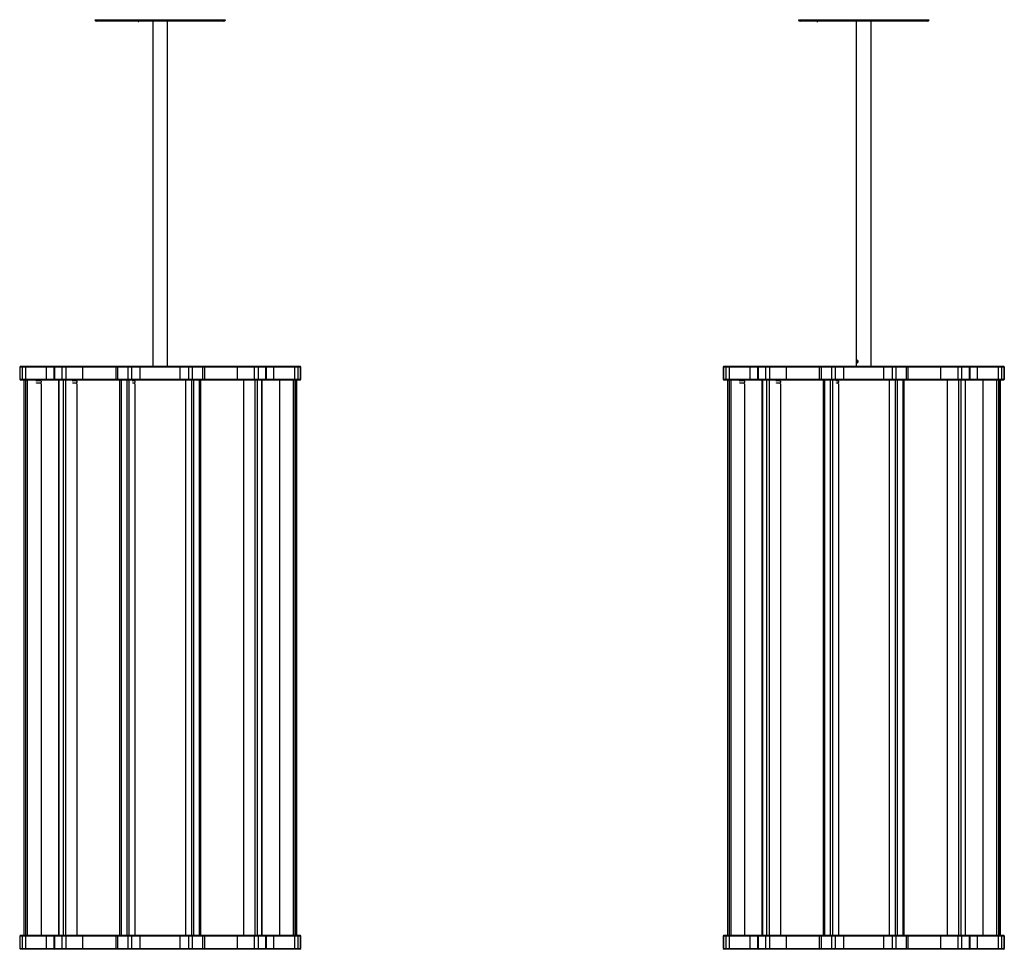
# Model space of a CAD drawing. Header units: millimetres. Extents: x 1229 to 2285, y 1919 to 3552.
# Tile 1 of 2: x 1229 to 2285, y 1919 to 2916. Entities that reach past the tile are written whole.
import ezdxf

# ---------------------------------------------------------------- set-up
doc = ezdxf.new("R2010")
doc.units = ezdxf.units.MM
doc.header["$LTSCALE"] = 10

msp = doc.modelspace()

# ---------------------------------------------------------------- linework, layer by layer
at = {"color": 7, "linetype": 'Continuous', "lineweight": 25}
for p, q in [((1309.2, 2916.1), (1408.8, 2916.1)), ((1408.8, 2916.1), (1449.2, 2916.1)), ((2064, 2916.1), (2204, 2916.1)), ((1408.1, 2914.4), (1310.9, 2914.4)), ((1355.6, 2914.4), (1355.6, 2914.2)), ((1355.6, 2914.2), (1356.4, 2914.2)), ((1355.6, 2914.2), (1355.6, 2914.2)), ((1356.4, 2914.2), (1356.4, 2914.4)), ((1371.2, 2914.4), (1371.2, 2544.4)), ((1387.2, 2544.4), (1387.2, 2914.4)), ((1447.5, 2914.4), (1408.1, 2914.4)), ((2202.3, 2914.4), (2065.7, 2914.4)), ((2083.8, 2914.4), (2083.8, 2914.2)), ((2083.8, 2914.2), (2084.4, 2914.2)), ((2084.4, 2914.2), (2084.6, 2914.2)), ((2084.6, 2914.2), (2084.6, 2914.4)), ((2126, 2914.4), (2126, 2544.4)), ((2142, 2544.4), (2142, 2914.4)), ((2126.2, 2550.4), (2126.2, 2550.4)), ((2126.2, 2548.5), (2126.2, 2548.4)), ((2126.5, 2550.4), (2126.3, 2549.4)), ((2126.5, 2548.4), (2126.3, 2549.4)), ((2127.3, 2549.4), (2126.3, 2549.4)), ((2127, 2550.4), (2126.5, 2550.4)), ((2127, 2548.4), (2126.5, 2548.4)), ((2127, 2550.4), (2127.3, 2549.4)), ((2127, 2548.4), (2127.3, 2549.4)), ((1229.5, 2544.4), (1228.5, 2543.4)), ((1228.5, 2543.4), (1228.5, 2530.4)), ((1228.6, 2543.4), (1228.5, 2543.4)), ((1229.6, 2544.4), (1228.6, 2543.4)), ((1231.6, 2543.4), (1228.6, 2543.4)), ((1228.6, 2543.4), (1228.6, 2530.4)), ((1229.5, 2544.4), (1229.6, 2544.4)), ((1229.6, 2544.4), (1232.6, 2544.4)), ((1232.6, 2544.4), (1231.6, 2543.4)), ((1234.8, 2543.4), (1231.6, 2543.4)), ((1231.6, 2530.4), (1231.6, 2543.4)), ((1232.6, 2544.4), (1234.7, 2544.4)), ((1234.7, 2544.4), (1234.8, 2543.4)), ((1234.7, 2544.4), (1257.1, 2544.4)), ((1234.8, 2543.4), (1234.8, 2530.4)), ((1257.2, 2543.4), (1234.8, 2543.4)), ((1257.1, 2544.4), (1257.2, 2543.4)), ((1257.1, 2544.4), (1266.1, 2544.4)), ((1265.1, 2543.4), (1257.2, 2543.4)), ((1257.2, 2530.4), (1257.2, 2543.4)), ((1266.1, 2544.4), (1265.1, 2543.4)), ((1265.1, 2543.4), (1265.1, 2530.4)), ((1265.9, 2543.4), (1265.1, 2543.4)), ((1266.6, 2544.4), (1265.9, 2543.4)), ((1274.2, 2543.4), (1265.9, 2543.4)), ((1265.9, 2543.4), (1265.9, 2530.4)), ((1266.1, 2544.4), (1266.6, 2544.4)), ((1266.6, 2544.4), (1274.9, 2544.4)), ((1274.9, 2544.4), (1274.2, 2543.4)), ((1278, 2543.4), (1274.2, 2543.4)), ((1274.2, 2530.4), (1274.2, 2543.4)), ((1274.9, 2544.4), (1277.4, 2544.4)), ((1277.4, 2544.4), (1278, 2543.4)), ((1277.4, 2544.4), (1295.8, 2544.4)), ((1278, 2543.4), (1278, 2530.4)), ((1296.4, 2543.4), (1278, 2543.4)), ((1295.8, 2544.4), (1296.4, 2543.4)), ((1295.8, 2544.4), (1332.5, 2544.4)), ((1331.5, 2543.4), (1296.4, 2543.4)), ((1296.4, 2530.4), (1296.4, 2543.4)), ((1332.5, 2544.4), (1331.5, 2543.4)), ((1331.5, 2543.4), (1331.5, 2530.4)), ((1333.6, 2543.4), (1331.5, 2543.4)), ((1332.5, 2544.4), (1333.9, 2544.4)), ((1333.9, 2544.4), (1333.6, 2543.4)), ((1345, 2543.4), (1333.6, 2543.4)), ((1333.6, 2543.4), (1333.6, 2530.4)), ((1333.9, 2544.4), (1345.2, 2544.4)), ((1345.2, 2544.4), (1345, 2543.4)), ((1348.4, 2543.4), (1345, 2543.4)), ((1345, 2530.4), (1345, 2543.4)), ((1345.2, 2544.4), (1347.5, 2544.4)), ((1347.5, 2544.4), (1348.4, 2543.4)), ((1347.5, 2544.4), (1357, 2544.4)), ((1348.4, 2543.4), (1348.4, 2530.4)), ((1357.9, 2543.4), (1348.4, 2543.4)), ((1357, 2544.4), (1357.9, 2543.4)), ((1357, 2544.4), (1401.5, 2544.4)), ((1357.9, 2530.4), (1357.9, 2543.4)), ((1400.6, 2543.4), (1357.9, 2543.4)), ((1401.5, 2544.4), (1400.6, 2543.4)), ((1410.1, 2543.4), (1400.6, 2543.4)), ((1400.6, 2530.4), (1400.6, 2543.4)), ((1401.5, 2544.4), (1411, 2544.4)), ((1411, 2544.4), (1410.1, 2543.4)), ((1413.5, 2543.4), (1410.1, 2543.4)), ((1410.1, 2530.4), (1410.1, 2543.4)), ((1411, 2544.4), (1413.3, 2544.4)), ((1413.3, 2544.4), (1413.5, 2543.4)), ((1413.3, 2544.4), (1424.6, 2544.4)), ((1413.5, 2543.4), (1413.5, 2530.4)), ((1424.9, 2543.4), (1413.5, 2543.4)), ((1424.6, 2544.4), (1424.9, 2543.4)), ((1424.6, 2544.4), (1426, 2544.4)), ((1424.9, 2530.4), (1424.9, 2543.4)), ((1427, 2543.4), (1424.9, 2543.4)), ((1427, 2543.4), (1426, 2544.4)), ((1426, 2544.4), (1462.6, 2544.4)), ((1427, 2530.4), (1427, 2543.4)), ((1462, 2543.4), (1427, 2543.4)), ((1462.6, 2544.4), (1462, 2543.4)), ((1462, 2530.4), (1462, 2543.4)), ((1480.5, 2543.4), (1462, 2543.4)), ((1462.6, 2544.4), (1481, 2544.4)), ((1481, 2544.4), (1480.5, 2543.4)), ((1484.2, 2543.4), (1480.5, 2543.4)), ((1480.5, 2530.4), (1480.5, 2543.4)), ((1481, 2544.4), (1483.5, 2544.4)), ((1483.5, 2544.4), (1484.2, 2543.4)), ((1483.5, 2544.4), (1491.8, 2544.4)), ((1484.2, 2543.4), (1484.2, 2530.4)), ((1492.6, 2543.4), (1484.2, 2543.4)), ((1491.8, 2544.4), (1492.6, 2543.4)), ((1491.8, 2544.4), (1492.4, 2544.4)), ((1493.4, 2543.4), (1492.4, 2544.4)), ((1492.4, 2544.4), (1501.4, 2544.4)), ((1492.6, 2530.4), (1492.6, 2543.4)), ((1493.4, 2543.4), (1492.6, 2543.4)), ((1493.4, 2530.4), (1493.4, 2543.4)), ((1501.3, 2543.4), (1493.4, 2543.4)), ((1501.4, 2544.4), (1501.3, 2543.4)), ((1501.3, 2530.4), (1501.3, 2543.4)), ((1523.7, 2543.4), (1501.3, 2543.4)), ((1501.4, 2544.4), (1523.8, 2544.4)), ((1523.8, 2544.4), (1523.7, 2543.4)), ((1526.8, 2543.4), (1523.7, 2543.4)), ((1523.7, 2530.4), (1523.7, 2543.4)), ((1523.8, 2544.4), (1525.9, 2544.4)), ((1525.9, 2544.4), (1526.8, 2543.4)), ((1525.9, 2544.4), (1528.9, 2544.4)), ((1526.8, 2543.4), (1526.8, 2530.4)), ((1529.9, 2543.4), (1526.8, 2543.4)), ((1528.9, 2544.4), (1529.9, 2543.4)), ((1528.9, 2544.4), (1529, 2544.4)), ((1530, 2543.4), (1529, 2544.4)), ((1529.9, 2530.4), (1529.9, 2543.4)), ((1530, 2543.4), (1529.9, 2543.4)), ((1530, 2530.4), (1530, 2543.4)), ((1984.3, 2544.4), (1983.3, 2543.4)), ((1983.3, 2543.4), (1983.3, 2530.4)), ((1983.4, 2543.4), (1983.3, 2543.4)), ((1983.4, 2543.4), (1984.4, 2544.4)), ((1986.4, 2543.4), (1983.4, 2543.4)), ((1983.4, 2543.4), (1983.4, 2530.4)), ((1984.3, 2544.4), (1984.4, 2544.4)), ((1984.4, 2544.4), (1987.4, 2544.4)), ((1986.4, 2543.4), (1987.4, 2544.4)), ((1989.6, 2543.4), (1986.4, 2543.4)), ((1986.4, 2530.4), (1986.4, 2543.4)), ((1987.4, 2544.4), (1989.5, 2544.4)), ((1989.6, 2543.4), (1989.5, 2544.4)), ((1989.5, 2544.4), (2011.9, 2544.4)), ((1989.6, 2543.4), (1989.6, 2530.4)), ((2012, 2543.4), (1989.6, 2543.4)), ((2012, 2543.4), (2011.9, 2544.4)), ((2011.9, 2544.4), (2020.9, 2544.4)), ((2019.9, 2543.4), (2012, 2543.4)), ((2012, 2530.4), (2012, 2543.4)), ((2020.9, 2544.4), (2019.9, 2543.4)), ((2019.9, 2543.4), (2019.9, 2530.4)), ((2020.7, 2543.4), (2019.9, 2543.4)), ((2020.7, 2543.4), (2021.4, 2544.4)), ((2029, 2543.4), (2020.7, 2543.4)), ((2020.7, 2543.4), (2020.7, 2530.4)), ((2020.9, 2544.4), (2021.4, 2544.4)), ((2021.4, 2544.4), (2029.7, 2544.4)), ((2029, 2543.4), (2029.7, 2544.4)), ((2032.8, 2543.4), (2029, 2543.4)), ((2029, 2530.4), (2029, 2543.4)), ((2029.7, 2544.4), (2032.2, 2544.4)), ((2032.8, 2543.4), (2032.2, 2544.4)), ((2032.2, 2544.4), (2050.6, 2544.4)), ((2032.8, 2543.4), (2032.8, 2530.4)), ((2051.2, 2543.4), (2032.8, 2543.4)), ((2051.2, 2543.4), (2050.6, 2544.4)), ((2050.6, 2544.4), (2087.3, 2544.4)), ((2086.3, 2543.4), (2051.2, 2543.4)), ((2051.2, 2530.4), (2051.2, 2543.4)), ((2087.3, 2544.4), (2086.3, 2543.4)), ((2086.3, 2543.4), (2086.3, 2530.4)), ((2088.4, 2543.4), (2086.3, 2543.4)), ((2087.3, 2544.4), (2088.7, 2544.4)), ((2088.4, 2543.4), (2088.7, 2544.4)), ((2099.8, 2543.4), (2088.4, 2543.4)), ((2088.4, 2543.4), (2088.4, 2530.4)), ((2088.7, 2544.4), (2100, 2544.4)), ((2099.8, 2543.4), (2100, 2544.4)), ((2103.2, 2543.4), (2099.8, 2543.4)), ((2099.8, 2530.4), (2099.8, 2543.4)), ((2100, 2544.4), (2102.3, 2544.4)), ((2103.2, 2543.4), (2102.3, 2544.4)), ((2102.3, 2544.4), (2111.8, 2544.4)), ((2103.2, 2543.4), (2103.2, 2530.4)), ((2112.7, 2543.4), (2103.2, 2543.4)), ((2111.8, 2544.4), (2112.7, 2543.4)), ((2111.8, 2544.4), (2156.3, 2544.4)), ((2112.7, 2530.4), (2112.7, 2543.4)), ((2155.4, 2543.4), (2112.7, 2543.4)), ((2156.3, 2544.4), (2155.4, 2543.4)), ((2164.9, 2543.4), (2155.4, 2543.4)), ((2155.4, 2530.4), (2155.4, 2543.4)), ((2156.3, 2544.4), (2165.8, 2544.4)), ((2165.8, 2544.4), (2164.9, 2543.4)), ((2168.3, 2543.4), (2164.9, 2543.4)), ((2164.9, 2530.4), (2164.9, 2543.4)), ((2165.8, 2544.4), (2168.1, 2544.4)), ((2168.1, 2544.4), (2168.3, 2543.4)), ((2168.1, 2544.4), (2179.4, 2544.4)), ((2168.3, 2543.4), (2168.3, 2530.4)), ((2179.7, 2543.4), (2168.3, 2543.4)), ((2179.4, 2544.4), (2179.7, 2543.4)), ((2179.4, 2544.4), (2180.8, 2544.4)), ((2179.7, 2530.4), (2179.7, 2543.4)), ((2181.8, 2543.4), (2179.7, 2543.4)), ((2181.8, 2543.4), (2180.8, 2544.4)), ((2180.8, 2544.4), (2217.4, 2544.4)), ((2181.8, 2530.4), (2181.8, 2543.4)), ((2216.8, 2543.4), (2181.8, 2543.4)), ((2217.4, 2544.4), (2216.8, 2543.4)), ((2216.8, 2530.4), (2216.8, 2543.4)), ((2235.3, 2543.4), (2216.8, 2543.4)), ((2217.4, 2544.4), (2235.8, 2544.4)), ((2235.8, 2544.4), (2235.3, 2543.4)), ((2239, 2543.4), (2235.3, 2543.4)), ((2235.3, 2530.4), (2235.3, 2543.4)), ((2235.8, 2544.4), (2238.3, 2544.4)), ((2238.3, 2544.4), (2239, 2543.4)), ((2238.3, 2544.4), (2246.6, 2544.4)), ((2239, 2543.4), (2239, 2530.4)), ((2247.4, 2543.4), (2239, 2543.4)), ((2246.6, 2544.4), (2247.4, 2543.4)), ((2246.6, 2544.4), (2247.2, 2544.4)), ((2248.2, 2543.4), (2247.2, 2544.4)), ((2247.2, 2544.4), (2256.2, 2544.4)), ((2247.4, 2530.4), (2247.4, 2543.4)), ((2248.2, 2543.4), (2247.4, 2543.4)), ((2248.2, 2530.4), (2248.2, 2543.4)), ((2256.1, 2543.4), (2248.2, 2543.4)), ((2256.2, 2544.4), (2256.1, 2543.4)), ((2256.1, 2530.4), (2256.1, 2543.4)), ((2278.5, 2543.4), (2256.1, 2543.4)), ((2256.2, 2544.4), (2278.6, 2544.4)), ((2278.6, 2544.4), (2278.5, 2543.4)), ((2281.6, 2543.4), (2278.5, 2543.4)), ((2278.5, 2530.4), (2278.5, 2543.4)), ((2278.6, 2544.4), (2280.7, 2544.4)), ((2280.7, 2544.4), (2281.6, 2543.4)), ((2280.7, 2544.4), (2283.7, 2544.4)), ((2281.6, 2543.4), (2281.6, 2530.4)), ((2284.7, 2543.4), (2281.6, 2543.4)), ((2283.7, 2544.4), (2284.7, 2543.4)), ((2283.7, 2544.4), (2283.8, 2544.4)), ((2284.8, 2543.4), (2283.8, 2544.4)), ((2284.7, 2530.4), (2284.7, 2543.4)), ((2284.8, 2543.4), (2284.7, 2543.4)), ((2284.8, 2530.4), (2284.8, 2543.4)), ((1228.5, 2530.4), (1229.5, 2529.4)), ((1228.5, 2530.4), (1228.6, 2530.4)), ((1229.6, 2529.4), (1228.6, 2530.4)), ((1228.6, 2530.4), (1231.6, 2530.4)), ((1229.6, 2529.4), (1229.5, 2529.4)), ((1232.6, 2529.4), (1229.6, 2529.4)), ((1232.6, 2529.4), (1231.6, 2530.4)), ((1231.6, 2530.4), (1234.8, 2530.4)), ((1234.7, 2529.4), (1232.6, 2529.4)), ((1233, 2529.4), (1233, 1933.9)), ((1233, 2529.4), (1233, 1933.9)), ((1234.7, 2529.4), (1234.8, 2530.4)), ((1257.1, 2529.4), (1234.7, 2529.4)), ((1234.7, 2529.4), (1234.7, 1933.9)), ((1234.8, 2530.4), (1257.2, 2530.4)), ((1236.7, 2529.4), (1236.7, 1933.9)), ((1246.4, 2529.1), (1250.9, 2529.3)), ((1246.4, 2528.5), (1246.4, 2529.1)), ((1250.9, 2528.7), (1246.4, 2528.5)), ((1250.8, 2528.7), (1246.4, 2528.5)), ((1246.4, 2526.7), (1250.9, 2526.5)), ((1246.4, 2526.1), (1246.4, 2526.7)), ((1246.4, 2526.7), (1250.8, 2526.5)), ((1250.9, 2525.9), (1246.4, 2526.1)), ((1247, 2529.1), (1247, 2528.6)), ((1247, 2526.7), (1247, 2526.1)), ((1250.9, 2528.7), (1250.8, 2528.7)), ((1250.9, 2528.7), (1250.8, 2528.7)), ((1250.8, 2528.7), (1250.8, 2528.7)), ((1250.8, 2526.5), (1250.9, 2526.5)), ((1250.8, 2526.5), (1250.9, 2526.5)), ((1250.8, 2526.5), (1250.8, 2526.5)), ((1251.4, 2528.2), (1251.4, 2527)), ((1251.4, 2525.4), (1251.4, 1933.9)), ((1257.2, 2530.4), (1257.1, 2529.4)), ((1266.1, 2529.4), (1257.1, 2529.4)), ((1257.2, 2530.4), (1265.1, 2530.4)), ((1265.1, 2530.4), (1266.1, 2529.4)), ((1265.1, 2530.4), (1265.9, 2530.4)), ((1265.9, 2530.4), (1274.2, 2530.4)), ((1265.9, 2530.4), (1266.6, 2529.4)), ((1266.6, 2529.4), (1266.1, 2529.4)), ((1274.9, 2529.4), (1266.6, 2529.4)), ((1270, 2529.4), (1270, 1933.9)), ((1270.6, 2529.4), (1270.6, 1933.9)), ((1274.2, 2530.4), (1278, 2530.4)), ((1274.2, 2530.4), (1274.9, 2529.4)), ((1277.4, 2529.4), (1274.9, 2529.4)), ((1275, 2529.4), (1275, 1933.9)), ((1278, 2530.4), (1277.4, 2529.4)), ((1295.8, 2529.4), (1277.4, 2529.4)), ((1277.6, 2529.4), (1277.6, 1933.9)), ((1278, 2530.4), (1296.4, 2530.4)), ((1285.6, 2529.1), (1289.4, 2529.3)), ((1285.6, 2528.5), (1285.6, 2529.1)), ((1289.4, 2528.7), (1285.6, 2528.5)), ((1288.7, 2528.7), (1285.6, 2528.6)), ((1285.6, 2526.7), (1289.4, 2526.5)), ((1285.6, 2526.1), (1285.6, 2526.7)), ((1285.6, 2526.7), (1288.7, 2526.5)), ((1289.4, 2525.9), (1285.6, 2526.1)), ((1289.4, 2528.7), (1288.7, 2528.7)), ((1289.4, 2528.7), (1288.7, 2528.7)), ((1288.7, 2528.7), (1288.7, 2528.7)), ((1288.7, 2526.5), (1289.4, 2526.5)), ((1288.7, 2526.5), (1289.4, 2526.5)), ((1288.7, 2526.5), (1288.7, 2526.5)), ((1289.8, 2528.2), (1289.8, 2527)), ((1289.8, 2525.4), (1289.8, 1933.9)), ((1296.4, 2530.4), (1295.8, 2529.4)), ((1332.5, 2529.4), (1295.8, 2529.4)), ((1296.4, 2530.4), (1331.5, 2530.4)), ((1331.5, 2530.4), (1332.5, 2529.4)), ((1331.5, 2530.4), (1333.6, 2530.4)), ((1333.9, 2529.4), (1332.5, 2529.4)), ((1333.6, 2530.4), (1345, 2530.4)), ((1333.6, 2530.4), (1333.9, 2529.4)), ((1345.2, 2529.4), (1333.9, 2529.4)), ((1335.7, 2529.4), (1335.7, 1933.9)), ((1337.2, 2529.4), (1337.2, 1933.9)), ((1343.3, 2529.4), (1343.3, 1933.9)), ((1345, 2530.4), (1348.4, 2530.4)), ((1345, 2530.4), (1345.2, 2529.4)), ((1347.5, 2529.4), (1345.2, 2529.4)), ((1345.6, 2529.4), (1345.6, 1933.9)), ((1348.4, 2530.4), (1347.5, 2529.4)), ((1357, 2529.4), (1347.5, 2529.4)), ((1348.4, 2530.4), (1357.9, 2530.4)), ((1349.9, 2529.1), (1351.9, 2529.3)), ((1349.9, 2528.5), (1349.9, 2529.1)), ((1351.9, 2528.7), (1349.9, 2528.5)), ((1350.8, 2528.7), (1349.9, 2528.6)), ((1349.9, 2526.7), (1351.9, 2526.5)), ((1349.9, 2526.1), (1349.9, 2526.7)), ((1349.9, 2526.6), (1350.8, 2526.5)), ((1351.9, 2525.9), (1349.9, 2526.1)), ((1351.9, 2528.7), (1350.8, 2528.7)), ((1350.8, 2528.7), (1350.9, 2528.7)), ((1350.8, 2526.5), (1351.9, 2526.5)), ((1350.9, 2526.5), (1350.8, 2526.5)), ((1351.9, 2528.7), (1350.9, 2528.7)), ((1350.9, 2526.5), (1351.9, 2526.5)), ((1352.1, 2528.2), (1352.1, 2527)), ((1352.1, 2525.4), (1352.1, 1933.9)), ((1357.9, 2530.4), (1357, 2529.4)), ((1401.5, 2529.4), (1357, 2529.4)), ((1357.9, 2530.4), (1400.6, 2530.4)), ((1400.6, 2530.4), (1410.1, 2530.4)), ((1400.6, 2530.4), (1401.5, 2529.4)), ((1411, 2529.4), (1401.5, 2529.4)), ((1406.3, 2529.4), (1406.3, 1933.9)), ((1410.1, 2530.4), (1413.5, 2530.4)), ((1410.1, 2530.4), (1411, 2529.4)), ((1413.3, 2529.4), (1411, 2529.4)), ((1412.8, 2529.4), (1412.8, 1933.9)), ((1413.5, 2530.4), (1413.3, 2529.4)), ((1424.6, 2529.4), (1413.3, 2529.4)), ((1413.5, 2530.4), (1424.9, 2530.4)), ((1415.1, 2529.4), (1415.1, 1933.9)), ((1421.2, 2529.4), (1421.2, 1933.9)), ((1422.7, 1933.9), (1422.7, 2529.4)), ((1424.9, 2530.4), (1424.6, 2529.4)), ((1426, 2529.4), (1424.6, 2529.4)), ((1424.9, 2530.4), (1427, 2530.4)), ((1426, 2529.4), (1427, 2530.4)), ((1462.6, 2529.4), (1426, 2529.4)), ((1427, 2530.4), (1462, 2530.4)), ((1462, 2530.4), (1462.6, 2529.4)), ((1462, 2530.4), (1480.5, 2530.4)), ((1481, 2529.4), (1462.6, 2529.4)), ((1468.7, 2529.4), (1468.7, 1933.9)), ((1480.5, 2530.4), (1484.2, 2530.4)), ((1480.5, 2530.4), (1481, 2529.4)), ((1480.9, 2529.4), (1480.9, 1933.9)), ((1483.5, 2529.4), (1481, 2529.4)), ((1483.4, 2529.4), (1483.4, 1933.9)), ((1484.2, 2530.4), (1483.5, 2529.4)), ((1491.8, 2529.4), (1483.5, 2529.4)), ((1484.2, 2530.4), (1492.6, 2530.4)), ((1487.9, 2529.4), (1487.9, 1933.9)), ((1488.5, 1933.9), (1488.5, 2529.4)), ((1492.6, 2530.4), (1491.8, 2529.4)), ((1492.4, 2529.4), (1491.8, 2529.4)), ((1492.4, 2529.4), (1493.4, 2530.4)), ((1501.4, 2529.4), (1492.4, 2529.4)), ((1492.6, 2530.4), (1493.4, 2530.4)), ((1493.4, 2530.4), (1501.3, 2530.4)), ((1501.3, 2530.4), (1501.4, 2529.4)), ((1501.3, 2530.4), (1523.7, 2530.4)), ((1523.8, 2529.4), (1501.4, 2529.4)), ((1507.1, 2529.4), (1507.1, 1933.9)), ((1521.7, 2529.4), (1521.7, 1933.9)), ((1523.7, 2530.4), (1526.8, 2530.4)), ((1523.7, 2530.4), (1523.8, 2529.4)), ((1525.9, 2529.4), (1523.8, 2529.4)), ((1523.8, 2529.4), (1523.8, 1933.9)), ((1525.4, 2529.4), (1525.4, 1933.9)), ((1525.5, 1933.9), (1525.5, 2529.4)), ((1526.8, 2530.4), (1525.9, 2529.4)), ((1528.9, 2529.4), (1525.9, 2529.4)), ((1526.8, 2530.4), (1529.9, 2530.4)), ((1529.9, 2530.4), (1528.9, 2529.4)), ((1529, 2529.4), (1528.9, 2529.4)), ((1529, 2529.4), (1530, 2530.4)), ((1529.9, 2530.4), (1530, 2530.4)), ((1983.3, 2530.4), (1984.3, 2529.4)), ((1983.3, 2530.4), (1983.4, 2530.4)), ((1983.4, 2530.4), (1986.4, 2530.4)), ((1984.4, 2529.4), (1983.4, 2530.4)), ((1984.4, 2529.4), (1984.3, 2529.4)), ((1987.4, 2529.4), (1984.4, 2529.4)), ((1987.4, 2529.4), (1986.4, 2530.4)), ((1986.4, 2530.4), (1989.6, 2530.4)), ((1989.5, 2529.4), (1987.4, 2529.4)), ((1987.8, 2529.4), (1987.8, 1933.9)), ((1987.8, 2529.4), (1987.8, 1933.9)), ((1989.5, 2529.4), (1989.6, 2530.4)), ((2011.9, 2529.4), (1989.5, 2529.4)), ((1989.5, 2529.4), (1989.5, 1933.9)), ((1989.6, 2530.4), (2012, 2530.4)), ((1991.5, 2529.4), (1991.5, 1933.9)), ((2001.2, 2529.1), (2005.7, 2529.3)), ((2001.2, 2528.5), (2001.2, 2529.1)), ((2005.7, 2528.7), (2001.2, 2528.5)), ((2005.6, 2528.7), (2001.2, 2528.5)), ((2001.2, 2526.7), (2005.7, 2526.5)), ((2001.2, 2526.1), (2001.2, 2526.7)), ((2001.2, 2526.7), (2005.6, 2526.5)), ((2005.7, 2525.9), (2001.2, 2526.1)), ((2001.8, 2529.1), (2001.8, 2528.6)), ((2001.8, 2526.7), (2001.8, 2526.1)), ((2005.7, 2528.7), (2005.6, 2528.7)), ((2005.7, 2528.7), (2005.6, 2528.7)), ((2005.6, 2528.7), (2005.6, 2528.7)), ((2005.6, 2526.5), (2005.7, 2526.5)), ((2005.6, 2526.5), (2005.7, 2526.5)), ((2005.6, 2526.5), (2005.6, 2526.5)), ((2006.2, 2528.2), (2006.2, 2527)), ((2006.2, 2525.4), (2006.2, 1933.9)), ((2011.9, 2529.4), (2012, 2530.4)), ((2020.9, 2529.4), (2011.9, 2529.4)), ((2012, 2530.4), (2019.9, 2530.4)), ((2019.9, 2530.4), (2020.9, 2529.4)), ((2019.9, 2530.4), (2020.7, 2530.4)), ((2020.7, 2530.4), (2029, 2530.4)), ((2021.4, 2529.4), (2020.7, 2530.4)), ((2021.4, 2529.4), (2020.9, 2529.4)), ((2029.7, 2529.4), (2021.4, 2529.4)), ((2024.8, 2529.4), (2024.8, 1933.9)), ((2025.4, 2529.4), (2025.4, 1933.9)), ((2029.7, 2529.4), (2029, 2530.4)), ((2029, 2530.4), (2032.8, 2530.4)), ((2032.2, 2529.4), (2029.7, 2529.4)), ((2029.8, 2529.4), (2029.8, 1933.9)), ((2032.2, 2529.4), (2032.8, 2530.4)), ((2050.6, 2529.4), (2032.2, 2529.4)), ((2032.4, 2529.4), (2032.4, 1933.9)), ((2032.8, 2530.4), (2051.2, 2530.4)), ((2040.4, 2529.1), (2044.2, 2529.3)), ((2040.4, 2528.5), (2040.4, 2529.1)), ((2044.2, 2528.7), (2040.4, 2528.5)), ((2043.5, 2528.7), (2040.4, 2528.6)), ((2040.4, 2526.7), (2044.2, 2526.5)), ((2040.4, 2526.1), (2040.4, 2526.7)), ((2040.4, 2526.7), (2043.5, 2526.5)), ((2044.2, 2525.9), (2040.4, 2526.1)), ((2044.2, 2528.7), (2043.5, 2528.7)), ((2044.2, 2528.7), (2043.5, 2528.7)), ((2043.5, 2528.7), (2043.5, 2528.7)), ((2043.5, 2526.5), (2044.2, 2526.5)), ((2043.5, 2526.5), (2044.2, 2526.5)), ((2043.5, 2526.5), (2043.5, 2526.5)), ((2044.6, 2528.2), (2044.6, 2527)), ((2044.6, 2525.4), (2044.6, 1933.9)), ((2050.6, 2529.4), (2051.2, 2530.4)), ((2087.3, 2529.4), (2050.6, 2529.4)), ((2051.2, 2530.4), (2086.3, 2530.4)), ((2086.3, 2530.4), (2087.3, 2529.4)), ((2086.3, 2530.4), (2088.4, 2530.4)), ((2088.7, 2529.4), (2087.3, 2529.4)), ((2088.7, 2529.4), (2088.4, 2530.4)), ((2088.4, 2530.4), (2099.8, 2530.4)), ((2100, 2529.4), (2088.7, 2529.4)), ((2090.5, 2529.4), (2090.5, 1933.9)), ((2092, 2529.4), (2092, 1933.9)), ((2098.1, 2529.4), (2098.1, 1933.9)), ((2099.8, 2530.4), (2103.2, 2530.4)), ((2100, 2529.4), (2099.8, 2530.4)), ((2102.3, 2529.4), (2100, 2529.4)), ((2100.4, 2529.4), (2100.4, 1933.9)), ((2102.3, 2529.4), (2103.2, 2530.4)), ((2111.8, 2529.4), (2102.3, 2529.4)), ((2103.2, 2530.4), (2112.7, 2530.4)), ((2104.7, 2529.1), (2106.7, 2529.3)), ((2104.7, 2528.5), (2104.7, 2529.1)), ((2106.7, 2528.7), (2104.7, 2528.5)), ((2105.6, 2528.7), (2104.7, 2528.6)), ((2104.7, 2526.7), (2106.7, 2526.5)), ((2104.7, 2526.1), (2104.7, 2526.7)), ((2104.7, 2526.6), (2105.6, 2526.5)), ((2106.7, 2525.9), (2104.7, 2526.1)), ((2106.7, 2528.7), (2105.6, 2528.7)), ((2105.6, 2528.7), (2105.7, 2528.7)), ((2105.6, 2526.5), (2106.7, 2526.5)), ((2105.7, 2526.5), (2105.6, 2526.5)), ((2106.7, 2528.7), (2105.7, 2528.7)), ((2105.7, 2526.5), (2106.7, 2526.5)), ((2106.9, 2528.2), (2106.9, 2527)), ((2106.9, 2525.4), (2106.9, 1933.9)), ((2111.8, 2529.4), (2112.7, 2530.4)), ((2156.3, 2529.4), (2111.8, 2529.4)), ((2112.7, 2530.4), (2155.4, 2530.4)), ((2155.4, 2530.4), (2164.9, 2530.4)), ((2156.3, 2529.4), (2155.4, 2530.4)), ((2165.8, 2529.4), (2156.3, 2529.4)), ((2161.1, 2529.4), (2161.1, 1933.9)), ((2165.8, 2529.4), (2164.9, 2530.4)), ((2164.9, 2530.4), (2168.3, 2530.4)), ((2168.1, 2529.4), (2165.8, 2529.4)), ((2167.6, 2529.4), (2167.6, 1933.9)), ((2168.1, 2529.4), (2168.3, 2530.4)), ((2179.4, 2529.4), (2168.1, 2529.4)), ((2168.3, 2530.4), (2179.7, 2530.4)), ((2169.9, 2529.4), (2169.9, 1933.9)), ((2176, 2529.4), (2176, 1933.9)), ((2177.5, 1933.9), (2177.5, 2529.4)), ((2179.4, 2529.4), (2179.7, 2530.4)), ((2180.8, 2529.4), (2179.4, 2529.4)), ((2179.7, 2530.4), (2181.8, 2530.4)), ((2180.8, 2529.4), (2181.8, 2530.4)), ((2217.4, 2529.4), (2180.8, 2529.4)), ((2181.8, 2530.4), (2216.8, 2530.4)), ((2216.8, 2530.4), (2217.4, 2529.4)), ((2216.8, 2530.4), (2235.3, 2530.4)), ((2235.8, 2529.4), (2217.4, 2529.4)), ((2223.5, 2529.4), (2223.5, 1933.9)), ((2235.3, 2530.4), (2239, 2530.4)), ((2235.3, 2530.4), (2235.8, 2529.4)), ((2235.7, 2529.4), (2235.7, 1933.9)), ((2238.3, 2529.4), (2235.8, 2529.4)), ((2238.2, 2529.4), (2238.2, 1933.9)), ((2239, 2530.4), (2238.3, 2529.4)), ((2246.6, 2529.4), (2238.3, 2529.4)), ((2239, 2530.4), (2247.4, 2530.4)), ((2242.7, 2529.4), (2242.7, 1933.9)), ((2243.3, 1933.9), (2243.3, 2529.4)), ((2247.4, 2530.4), (2246.6, 2529.4)), ((2247.2, 2529.4), (2246.6, 2529.4)), ((2247.2, 2529.4), (2248.2, 2530.4)), ((2256.2, 2529.4), (2247.2, 2529.4)), ((2247.4, 2530.4), (2248.2, 2530.4)), ((2248.2, 2530.4), (2256.1, 2530.4)), ((2256.1, 2530.4), (2256.2, 2529.4)), ((2256.1, 2530.4), (2278.5, 2530.4)), ((2278.6, 2529.4), (2256.2, 2529.4)), ((2261.9, 2529.4), (2261.9, 1933.9)), ((2276.5, 2529.4), (2276.5, 1933.9)), ((2278.5, 2530.4), (2281.6, 2530.4)), ((2278.5, 2530.4), (2278.6, 2529.4)), ((2280.7, 2529.4), (2278.6, 2529.4)), ((2278.6, 2529.4), (2278.6, 1933.9)), ((2280.2, 2529.4), (2280.2, 1933.9)), ((2280.3, 1933.9), (2280.3, 2529.4)), ((2281.6, 2530.4), (2280.7, 2529.4)), ((2283.7, 2529.4), (2280.7, 2529.4)), ((2281.6, 2530.4), (2284.7, 2530.4)), ((2284.7, 2530.4), (2283.7, 2529.4)), ((2283.8, 2529.4), (2283.7, 2529.4)), ((2283.8, 2529.4), (2284.8, 2530.4)), ((2284.7, 2530.4), (2284.8, 2530.4)), ((1229.5, 1933.9), (1228.5, 1932.9)), ((1229.6, 1933.9), (1228.6, 1932.9)), ((1229.5, 1933.9), (1229.6, 1933.9)), ((1229.6, 1933.9), (1232.6, 1933.9)), ((1232.6, 1933.9), (1231.6, 1932.9)), ((1232.6, 1933.9), (1234.7, 1933.9)), ((1234.7, 1933.9), (1234.8, 1932.9)), ((1234.7, 1933.9), (1257.1, 1933.9)), ((1257.1, 1933.9), (1257.2, 1932.9)), ((1257.1, 1933.9), (1266.1, 1933.9)), ((1266.1, 1933.9), (1265.1, 1932.9)), ((1266.6, 1933.9), (1265.9, 1932.9)), ((1266.1, 1933.9), (1266.6, 1933.9)), ((1266.6, 1933.9), (1274.9, 1933.9)), ((1274.9, 1933.9), (1274.2, 1932.9)), ((1274.9, 1933.9), (1277.4, 1933.9)), ((1277.4, 1933.9), (1278, 1932.9)), ((1277.4, 1933.9), (1295.8, 1933.9)), ((1295.8, 1933.9), (1296.4, 1932.9)), ((1295.8, 1933.9), (1332.5, 1933.9)), ((1332.5, 1933.9), (1331.5, 1932.9)), ((1332.5, 1933.9), (1333.9, 1933.9)), ((1333.9, 1933.9), (1333.6, 1932.9)), ((1333.9, 1933.9), (1345.2, 1933.9)), ((1345.2, 1933.9), (1345, 1932.9)), ((1345.2, 1933.9), (1347.5, 1933.9)), ((1347.5, 1933.9), (1348.4, 1932.9)), ((1347.5, 1933.9), (1357, 1933.9)), ((1357, 1933.9), (1357.9, 1932.9)), ((1357, 1933.9), (1401.5, 1933.9)), ((1401.5, 1933.9), (1400.6, 1932.9)), ((1401.5, 1933.9), (1411, 1933.9)), ((1411, 1933.9), (1410.1, 1932.9)), ((1411, 1933.9), (1413.3, 1933.9)), ((1413.3, 1933.9), (1413.5, 1932.9)), ((1413.3, 1933.9), (1424.6, 1933.9)), ((1424.6, 1933.9), (1424.9, 1932.9)), ((1424.6, 1933.9), (1426, 1933.9)), ((1427, 1932.9), (1426, 1933.9)), ((1426, 1933.9), (1462.6, 1933.9)), ((1462.6, 1933.9), (1462, 1932.9)), ((1462.6, 1933.9), (1481, 1933.9)), ((1481, 1933.9), (1480.5, 1932.9)), ((1481, 1933.9), (1483.5, 1933.9)), ((1483.5, 1933.9), (1484.2, 1932.9)), ((1483.5, 1933.9), (1491.8, 1933.9)), ((1491.8, 1933.9), (1492.6, 1932.9)), ((1491.8, 1933.9), (1492.4, 1933.9)), ((1493.4, 1932.9), (1492.4, 1933.9)), ((1492.5, 1933.9), (1501.4, 1933.9)), ((1501.4, 1933.9), (1501.3, 1932.9)), ((1501.4, 1933.9), (1523.8, 1933.9)), ((1523.8, 1933.9), (1523.7, 1932.9)), ((1523.8, 1933.9), (1525.9, 1933.9)), ((1525.9, 1933.9), (1526.8, 1932.9)), ((1525.9, 1933.9), (1528.9, 1933.9)), ((1528.9, 1933.9), (1529.9, 1932.9)), ((1528.9, 1933.9), (1529, 1933.9)), ((1530, 1932.9), (1529, 1933.9)), ((1984.3, 1933.9), (1983.3, 1932.9)), ((1983.4, 1932.9), (1984.4, 1933.9)), ((1984.3, 1933.9), (1984.4, 1933.9)), ((1984.4, 1933.9), (1987.4, 1933.9)), ((1986.4, 1932.9), (1987.4, 1933.9)), ((1987.4, 1933.9), (1989.5, 1933.9)), ((1989.6, 1932.9), (1989.5, 1933.9)), ((1989.5, 1933.9), (2011.9, 1933.9)), ((2012, 1932.9), (2011.9, 1933.9)), ((2011.9, 1933.9), (2020.7, 1933.9)), ((2020.9, 1933.9), (2019.9, 1932.9)), ((2020.7, 1932.9), (2021.4, 1933.9)), ((2020.9, 1933.9), (2021.4, 1933.9)), ((2021.4, 1933.9), (2029.7, 1933.9)), ((2029, 1932.9), (2029.7, 1933.9)), ((2029.7, 1933.9), (2032.2, 1933.9)), ((2032.8, 1932.9), (2032.2, 1933.9)), ((2032.2, 1933.9), (2050.6, 1933.9)), ((2051.2, 1932.9), (2050.6, 1933.9)), ((2050.6, 1933.9), (2087.3, 1933.9)), ((2087.3, 1933.9), (2086.3, 1932.9)), ((2087.3, 1933.9), (2088.7, 1933.9)), ((2088.4, 1932.9), (2088.7, 1933.9)), ((2088.7, 1933.9), (2100, 1933.9)), ((2099.8, 1932.9), (2100, 1933.9)), ((2100, 1933.9), (2102.3, 1933.9)), ((2103.2, 1932.9), (2102.3, 1933.9)), ((2102.3, 1933.9), (2111.8, 1933.9)), ((2111.8, 1933.9), (2112.7, 1932.9)), ((2111.8, 1933.9), (2156.3, 1933.9)), ((2156.3, 1933.9), (2155.4, 1932.9)), ((2156.3, 1933.9), (2165.8, 1933.9)), ((2165.8, 1933.9), (2164.9, 1932.9)), ((2165.8, 1933.9), (2168.1, 1933.9)), ((2168.1, 1933.9), (2168.3, 1932.9)), ((2168.1, 1933.9), (2179.4, 1933.9)), ((2179.4, 1933.9), (2179.7, 1932.9)), ((2179.4, 1933.9), (2180.8, 1933.9)), ((2181.8, 1932.9), (2180.8, 1933.9)), ((2180.8, 1933.9), (2217.4, 1933.9)), ((2217.4, 1933.9), (2216.8, 1932.9)), ((2217.4, 1933.9), (2235.8, 1933.9)), ((2235.8, 1933.9), (2235.3, 1932.9)), ((2235.8, 1933.9), (2238.3, 1933.9)), ((2238.3, 1933.9), (2239, 1932.9)), ((2238.3, 1933.9), (2246.6, 1933.9)), ((2246.6, 1933.9), (2247.4, 1932.9)), ((2246.6, 1933.9), (2247.2, 1933.9)), ((2248.2, 1932.9), (2247.2, 1933.9)), ((2247.3, 1933.9), (2256.2, 1933.9)), ((2256.2, 1933.9), (2256.1, 1932.9)), ((2256.2, 1933.9), (2278.6, 1933.9)), ((2278.6, 1933.9), (2278.5, 1932.9)), ((2278.6, 1933.9), (2280.7, 1933.9)), ((2280.7, 1933.9), (2281.6, 1932.9)), ((2280.7, 1933.9), (2283.7, 1933.9)), ((2283.7, 1933.9), (2284.7, 1932.9)), ((2283.7, 1933.9), (2283.8, 1933.9)), ((2284.8, 1932.9), (2283.8, 1933.9)), ((1228.5, 1932.9), (1228.5, 1919.9)), ((1228.6, 1932.9), (1228.5, 1932.9)), ((1231.6, 1932.9), (1228.6, 1932.9)), ((1228.6, 1932.9), (1228.6, 1919.9)), ((1234.8, 1932.9), (1231.6, 1932.9)), ((1231.6, 1919.9), (1231.6, 1932.9)), ((1234.8, 1932.9), (1234.8, 1919.9)), ((1257.2, 1932.9), (1234.8, 1932.9)), ((1265.1, 1932.9), (1257.2, 1932.9)), ((1257.2, 1919.9), (1257.2, 1932.9)), ((1265.1, 1932.9), (1265.1, 1919.9)), ((1265.9, 1932.9), (1265.1, 1932.9)), ((1274.2, 1932.9), (1265.9, 1932.9)), ((1265.9, 1932.9), (1265.9, 1919.9)), ((1278, 1932.9), (1274.2, 1932.9)), ((1274.2, 1919.9), (1274.2, 1932.9)), ((1278, 1932.9), (1278, 1919.9)), ((1296.4, 1932.9), (1278, 1932.9)), ((1331.5, 1932.9), (1296.4, 1932.9)), ((1296.4, 1919.9), (1296.4, 1932.9)), ((1331.5, 1932.9), (1331.5, 1919.9)), ((1333.6, 1932.9), (1331.5, 1932.9)), ((1345, 1932.9), (1333.6, 1932.9)), ((1333.6, 1932.9), (1333.6, 1919.9)), ((1348.4, 1932.9), (1345, 1932.9)), ((1345, 1919.9), (1345, 1932.9)), ((1348.4, 1932.9), (1348.4, 1919.9)), ((1357.9, 1932.9), (1348.4, 1932.9)), ((1357.9, 1919.9), (1357.9, 1932.9)), ((1400.6, 1932.9), (1357.9, 1932.9)), ((1410.1, 1932.9), (1400.6, 1932.9)), ((1400.6, 1919.9), (1400.6, 1932.9)), ((1413.5, 1932.9), (1410.1, 1932.9)), ((1410.1, 1919.9), (1410.1, 1932.9)), ((1413.5, 1932.9), (1413.5, 1919.9)), ((1424.9, 1932.9), (1413.5, 1932.9)), ((1424.9, 1919.9), (1424.9, 1932.9)), ((1427, 1932.9), (1424.9, 1932.9)), ((1427, 1919.9), (1427, 1932.9)), ((1462, 1932.9), (1427, 1932.9)), ((1462, 1919.9), (1462, 1932.9)), ((1480.5, 1932.9), (1462, 1932.9)), ((1484.2, 1932.9), (1480.5, 1932.9)), ((1480.5, 1919.9), (1480.5, 1932.9)), ((1484.2, 1932.9), (1484.2, 1919.9)), ((1492.6, 1932.9), (1484.2, 1932.9)), ((1492.6, 1919.9), (1492.6, 1932.9)), ((1493.4, 1932.9), (1492.6, 1932.9)), ((1493.4, 1919.9), (1493.4, 1932.9)), ((1501.3, 1932.9), (1493.4, 1932.9)), ((1501.3, 1919.9), (1501.3, 1932.9)), ((1523.7, 1932.9), (1501.3, 1932.9)), ((1526.8, 1932.9), (1523.7, 1932.9)), ((1523.7, 1919.9), (1523.7, 1932.9)), ((1526.8, 1932.9), (1526.8, 1919.9)), ((1529.9, 1932.9), (1526.8, 1932.9)), ((1529.9, 1919.9), (1529.9, 1932.9)), ((1530, 1932.9), (1529.9, 1932.9)), ((1530, 1919.9), (1530, 1932.9)), ((1983.3, 1932.9), (1983.3, 1919.9)), ((1983.4, 1932.9), (1983.3, 1932.9)), ((1986.4, 1932.9), (1983.4, 1932.9)), ((1983.4, 1932.9), (1983.4, 1919.9)), ((1989.6, 1932.9), (1986.4, 1932.9)), ((1986.4, 1919.9), (1986.4, 1932.9)), ((1989.6, 1932.9), (1989.6, 1919.9)), ((2012, 1932.9), (1989.6, 1932.9)), ((2019.9, 1932.9), (2012, 1932.9)), ((2012, 1919.9), (2012, 1932.9)), ((2019.9, 1932.9), (2019.9, 1919.9)), ((2020.7, 1932.9), (2019.9, 1932.9)), ((2029, 1932.9), (2020.7, 1932.9)), ((2020.7, 1932.9), (2020.7, 1919.9)), ((2032.8, 1932.9), (2029, 1932.9)), ((2029, 1919.9), (2029, 1932.9)), ((2032.8, 1932.9), (2032.8, 1919.9)), ((2051.2, 1932.9), (2032.8, 1932.9)), ((2086.3, 1932.9), (2051.2, 1932.9)), ((2051.2, 1919.9), (2051.2, 1932.9)), ((2086.3, 1932.9), (2086.3, 1919.9)), ((2088.4, 1932.9), (2086.3, 1932.9)), ((2099.8, 1932.9), (2088.4, 1932.9)), ((2088.4, 1932.9), (2088.4, 1919.9)), ((2103.2, 1932.9), (2099.8, 1932.9)), ((2099.8, 1919.9), (2099.8, 1932.9)), ((2103.2, 1932.9), (2103.2, 1919.9)), ((2112.7, 1932.9), (2103.2, 1932.9)), ((2112.7, 1919.9), (2112.7, 1932.9)), ((2155.4, 1932.9), (2112.7, 1932.9)), ((2164.9, 1932.9), (2155.4, 1932.9)), ((2155.4, 1919.9), (2155.4, 1932.9)), ((2168.3, 1932.9), (2164.9, 1932.9)), ((2164.9, 1919.9), (2164.9, 1932.9)), ((2168.3, 1932.9), (2168.3, 1919.9)), ((2179.7, 1932.9), (2168.3, 1932.9)), ((2179.7, 1919.9), (2179.7, 1932.9)), ((2181.8, 1932.9), (2179.7, 1932.9)), ((2181.8, 1919.9), (2181.8, 1932.9)), ((2216.8, 1932.9), (2181.8, 1932.9)), ((2216.8, 1919.9), (2216.8, 1932.9)), ((2235.3, 1932.9), (2216.8, 1932.9)), ((2239, 1932.9), (2235.3, 1932.9)), ((2235.3, 1919.9), (2235.3, 1932.9)), ((2239, 1932.9), (2239, 1919.9)), ((2247.4, 1932.9), (2239, 1932.9)), ((2247.4, 1919.9), (2247.4, 1932.9)), ((2248.2, 1932.9), (2247.4, 1932.9)), ((2248.2, 1919.9), (2248.2, 1932.9)), ((2256.1, 1932.9), (2248.2, 1932.9)), ((2256.1, 1919.9), (2256.1, 1932.9)), ((2278.5, 1932.9), (2256.1, 1932.9)), ((2281.6, 1932.9), (2278.5, 1932.9)), ((2278.5, 1919.9), (2278.5, 1932.9)), ((2281.6, 1932.9), (2281.6, 1919.9)), ((2284.7, 1932.9), (2281.6, 1932.9)), ((2284.7, 1919.9), (2284.7, 1932.9)), ((2284.8, 1932.9), (2284.7, 1932.9)), ((2284.8, 1919.9), (2284.8, 1932.9)), ((1228.5, 1919.9), (1229.5, 1918.9)), ((1228.5, 1919.9), (1228.6, 1919.9)), ((1229.6, 1918.9), (1228.6, 1919.9)), ((1228.6, 1919.9), (1231.6, 1919.9)), ((1229.6, 1918.9), (1229.5, 1918.9)), ((1232.6, 1918.9), (1229.6, 1918.9)), ((1232.6, 1918.9), (1231.6, 1919.9)), ((1231.6, 1919.9), (1234.8, 1919.9)), ((1234.7, 1918.9), (1232.6, 1918.9)), ((1234.7, 1918.9), (1234.8, 1919.9)), ((1257.1, 1918.9), (1234.7, 1918.9)), ((1234.8, 1919.9), (1257.2, 1919.9)), ((1257.2, 1919.9), (1257.1, 1918.9)), ((1266.1, 1918.9), (1257.1, 1918.9)), ((1257.2, 1919.9), (1265.1, 1919.9)), ((1265.1, 1919.9), (1266.1, 1918.9)), ((1265.1, 1919.9), (1265.9, 1919.9)), ((1265.9, 1919.9), (1274.2, 1919.9)), ((1265.9, 1919.9), (1266.6, 1918.9)), ((1266.6, 1918.9), (1266.1, 1918.9)), ((1274.9, 1918.9), (1266.6, 1918.9)), ((1274.2, 1919.9), (1278, 1919.9)), ((1274.2, 1919.9), (1274.9, 1918.9)), ((1277.4, 1918.9), (1274.9, 1918.9)), ((1278, 1919.9), (1277.4, 1918.9)), ((1295.8, 1918.9), (1277.4, 1918.9)), ((1278, 1919.9), (1296.4, 1919.9)), ((1296.4, 1919.9), (1295.8, 1918.9)), ((1332.5, 1918.9), (1295.8, 1918.9)), ((1296.4, 1919.9), (1331.5, 1919.9)), ((1331.5, 1919.9), (1332.5, 1918.9)), ((1331.5, 1919.9), (1333.6, 1919.9)), ((1333.9, 1918.9), (1332.5, 1918.9)), ((1333.6, 1919.9), (1345, 1919.9)), ((1333.6, 1919.9), (1333.9, 1918.9)), ((1345.2, 1918.9), (1333.9, 1918.9)), ((1345, 1919.9), (1348.4, 1919.9)), ((1345, 1919.9), (1345.2, 1918.9)), ((1347.5, 1918.9), (1345.2, 1918.9)), ((1348.4, 1919.9), (1347.5, 1918.9)), ((1357, 1918.9), (1347.5, 1918.9)), ((1348.4, 1919.9), (1357.9, 1919.9)), ((1357.9, 1919.9), (1357, 1918.9)), ((1401.5, 1918.9), (1357, 1918.9)), ((1357.9, 1919.9), (1400.6, 1919.9)), ((1400.6, 1919.9), (1410.1, 1919.9)), ((1400.6, 1919.9), (1401.5, 1918.9)), ((1411, 1918.9), (1401.5, 1918.9)), ((1410.1, 1919.9), (1413.5, 1919.9)), ((1410.1, 1919.9), (1411, 1918.9)), ((1413.3, 1918.9), (1411, 1918.9)), ((1413.5, 1919.9), (1413.3, 1918.9)), ((1424.6, 1918.9), (1413.3, 1918.9)), ((1413.5, 1919.9), (1424.9, 1919.9)), ((1424.9, 1919.9), (1424.6, 1918.9)), ((1426, 1918.9), (1424.6, 1918.9)), ((1424.9, 1919.9), (1427, 1919.9)), ((1426, 1918.9), (1427, 1919.9)), ((1462.6, 1918.9), (1426, 1918.9)), ((1427, 1919.9), (1462, 1919.9)), ((1462, 1919.9), (1462.6, 1918.9)), ((1462, 1919.9), (1480.5, 1919.9)), ((1481, 1918.9), (1462.6, 1918.9)), ((1480.5, 1919.9), (1484.2, 1919.9)), ((1480.5, 1919.9), (1481, 1918.9)), ((1483.5, 1918.9), (1481, 1918.9)), ((1484.2, 1919.9), (1483.5, 1918.9)), ((1491.8, 1918.9), (1483.5, 1918.9)), ((1484.2, 1919.9), (1492.6, 1919.9)), ((1492.6, 1919.9), (1491.8, 1918.9)), ((1492.4, 1918.9), (1491.8, 1918.9)), ((1492.4, 1918.9), (1493.4, 1919.9)), ((1501.4, 1918.9), (1492.4, 1918.9)), ((1492.6, 1919.9), (1493.4, 1919.9)), ((1493.4, 1919.9), (1501.3, 1919.9)), ((1501.3, 1919.9), (1501.4, 1918.9)), ((1501.3, 1919.9), (1523.7, 1919.9)), ((1523.8, 1918.9), (1501.4, 1918.9)), ((1523.7, 1919.9), (1526.8, 1919.9)), ((1523.7, 1919.9), (1523.8, 1918.9)), ((1525.9, 1918.9), (1523.8, 1918.9)), ((1526.8, 1919.9), (1525.9, 1918.9)), ((1528.9, 1918.9), (1525.9, 1918.9)), ((1526.8, 1919.9), (1529.9, 1919.9)), ((1529.9, 1919.9), (1528.9, 1918.9)), ((1529, 1918.9), (1528.9, 1918.9)), ((1529, 1918.9), (1530, 1919.9)), ((1529.9, 1919.9), (1530, 1919.9)), ((1983.3, 1919.9), (1984.3, 1918.9)), ((1983.3, 1919.9), (1983.4, 1919.9)), ((1983.4, 1919.9), (1986.4, 1919.9)), ((1984.4, 1918.9), (1983.4, 1919.9)), ((1984.4, 1918.9), (1984.3, 1918.9)), ((1987.4, 1918.9), (1984.4, 1918.9)), ((1987.4, 1918.9), (1986.4, 1919.9)), ((1986.4, 1919.9), (1989.6, 1919.9)), ((1989.5, 1918.9), (1987.4, 1918.9)), ((1989.5, 1918.9), (1989.6, 1919.9)), ((2011.9, 1918.9), (1989.5, 1918.9)), ((1989.6, 1919.9), (2012, 1919.9)), ((2011.9, 1918.9), (2012, 1919.9)), ((2020.9, 1918.9), (2011.9, 1918.9)), ((2012, 1919.9), (2019.9, 1919.9)), ((2019.9, 1919.9), (2020.9, 1918.9)), ((2019.9, 1919.9), (2020.7, 1919.9)), ((2021.4, 1918.9), (2020.7, 1919.9)), ((2020.7, 1919.9), (2029, 1919.9)), ((2021.4, 1918.9), (2020.9, 1918.9)), ((2029.7, 1918.9), (2021.4, 1918.9)), ((2029.7, 1918.9), (2029, 1919.9)), ((2029, 1919.9), (2032.8, 1919.9)), ((2032.2, 1918.9), (2029.7, 1918.9)), ((2032.2, 1918.9), (2032.8, 1919.9)), ((2050.6, 1918.9), (2032.2, 1918.9)), ((2032.8, 1919.9), (2051.2, 1919.9)), ((2050.6, 1918.9), (2051.2, 1919.9)), ((2087.3, 1918.9), (2050.6, 1918.9)), ((2051.2, 1919.9), (2086.3, 1919.9)), ((2086.3, 1919.9), (2087.3, 1918.9)), ((2086.3, 1919.9), (2088.4, 1919.9)), ((2088.7, 1918.9), (2087.3, 1918.9)), ((2088.4, 1919.9), (2099.8, 1919.9)), ((2088.7, 1918.9), (2088.4, 1919.9)), ((2100, 1918.9), (2088.7, 1918.9)), ((2100, 1918.9), (2099.8, 1919.9)), ((2099.8, 1919.9), (2103.2, 1919.9)), ((2102.3, 1918.9), (2100, 1918.9)), ((2102.3, 1918.9), (2103.2, 1919.9)), ((2111.8, 1918.9), (2102.3, 1918.9)), ((2103.2, 1919.9), (2112.7, 1919.9)), ((2111.8, 1918.9), (2112.7, 1919.9)), ((2156.3, 1918.9), (2111.8, 1918.9)), ((2112.7, 1919.9), (2155.4, 1919.9)), ((2156.3, 1918.9), (2155.4, 1919.9)), ((2155.4, 1919.9), (2164.9, 1919.9)), ((2165.8, 1918.9), (2156.3, 1918.9)), ((2164.9, 1919.9), (2168.3, 1919.9)), ((2165.8, 1918.9), (2164.9, 1919.9)), ((2168.1, 1918.9), (2165.8, 1918.9)), ((2168.1, 1918.9), (2168.3, 1919.9)), ((2179.4, 1918.9), (2168.1, 1918.9)), ((2168.3, 1919.9), (2179.7, 1919.9)), ((2179.4, 1918.9), (2179.7, 1919.9)), ((2180.8, 1918.9), (2179.4, 1918.9)), ((2179.7, 1919.9), (2181.8, 1919.9)), ((2180.8, 1918.9), (2181.8, 1919.9)), ((2217.4, 1918.9), (2180.8, 1918.9)), ((2181.8, 1919.9), (2216.8, 1919.9)), ((2216.8, 1919.9), (2217.4, 1918.9)), ((2216.8, 1919.9), (2235.3, 1919.9)), ((2235.8, 1918.9), (2217.4, 1918.9)), ((2235.3, 1919.9), (2239, 1919.9)), ((2235.3, 1919.9), (2235.8, 1918.9)), ((2238.3, 1918.9), (2235.8, 1918.9)), ((2239, 1919.9), (2238.3, 1918.9)), ((2246.6, 1918.9), (2238.3, 1918.9)), ((2239, 1919.9), (2247.4, 1919.9)), ((2247.4, 1919.9), (2246.6, 1918.9)), ((2247.2, 1918.9), (2246.6, 1918.9)), ((2247.2, 1918.9), (2248.2, 1919.9)), ((2256.2, 1918.9), (2247.2, 1918.9)), ((2247.4, 1919.9), (2248.2, 1919.9)), ((2248.2, 1919.9), (2256.1, 1919.9)), ((2256.1, 1919.9), (2256.2, 1918.9)), ((2256.1, 1919.9), (2278.5, 1919.9)), ((2278.6, 1918.9), (2256.2, 1918.9)), ((2278.5, 1919.9), (2281.6, 1919.9)), ((2278.5, 1919.9), (2278.6, 1918.9)), ((2280.7, 1918.9), (2278.6, 1918.9)), ((2281.6, 1919.9), (2280.7, 1918.9)), ((2283.7, 1918.9), (2280.7, 1918.9)), ((2281.6, 1919.9), (2284.7, 1919.9)), ((2284.7, 1919.9), (2283.7, 1918.9)), ((2283.8, 1918.9), (2283.7, 1918.9)), ((2283.8, 1918.9), (2284.8, 1919.9)), ((2284.7, 1919.9), (2284.8, 1919.9))]:
    msp.add_line(p, q, dxfattribs=at)
at = {"color": 7, "linetype": 'Continuous', "lineweight": 25, "flags": 128}
for points in [[(2127.5, 2549.4), (2127.4, 2550), (2127.3, 2550.5), (2127, 2550.9), (2126.8, 2551), (2126.5, 2550.9), (2126.3, 2550.5), (2126.2, 2550), (2126.1, 2549.4), (2126.2, 2548.8), (2126.3, 2548.3), (2126.5, 2547.9), (2126.8, 2547.8), (2127, 2547.9), (2127.3, 2548.3), (2127.4, 2548.8), (2127.5, 2549.4)], [(2127.8, 2548.7), (2127.8, 2549.4), (2127.8, 2550.1)], [(1352.1, 2528.2), (1352.1, 2528.3), (1352.1, 2528.4), (1352.1, 2528.5), (1352.1, 2528.5), (1352, 2528.6), (1352, 2528.7), (1352, 2528.7), (1351.9, 2528.7)], [(1351.9, 2526.5), (1352, 2526.5), (1352, 2526.6), (1352, 2526.6), (1352.1, 2526.7), (1352.1, 2526.7), (1352.1, 2526.8), (1352.1, 2526.9), (1352.1, 2527)], [(1352.1, 2525.4), (1352.1, 2525.5), (1352.1, 2525.6), (1352.1, 2525.7), (1352.1, 2525.8), (1352.1, 2525.8), (1352, 2525.9), (1352, 2525.9), (1351.9, 2525.9)], [(2106.9, 2528.2), (2106.9, 2528.3), (2106.9, 2528.4), (2106.9, 2528.5), (2106.9, 2528.5), (2106.8, 2528.6), (2106.8, 2528.7), (2106.8, 2528.7), (2106.7, 2528.7)], [(2106.7, 2526.5), (2106.8, 2526.5), (2106.8, 2526.6), (2106.8, 2526.6), (2106.9, 2526.7), (2106.9, 2526.7), (2106.9, 2526.8), (2106.9, 2526.9), (2106.9, 2527)], [(2106.9, 2525.4), (2106.9, 2525.5), (2106.9, 2525.6), (2106.9, 2525.7), (2106.9, 2525.8), (2106.9, 2525.8), (2106.8, 2525.9), (2106.8, 2525.9), (2106.7, 2525.9)]]:
    msp.add_lwpolyline(points, dxfattribs=at)
at = {"color": 7, "linetype": 'Continuous', "lineweight": 25}
for centre, radius, start, end in [((1310.9, 2916.1), 1.7, 180, 270), ((1447.5, 2916.1), 1.7, 270, 0), ((2065.7, 2916.1), 1.7, 180, 270), ((2202.3, 2916.1), 1.7, 270, 0), ((1250.9, 2529.8), 0.498, 272.0128, 310.0986), ((1250.9, 2528.2), 0.499, 359.9378, 91.9433), ((1250.9, 2527), 0.499, 268.0567, 0.0622), ((1250.9, 2525.4), 0.5, 359.9434, 87.9378), ((1289.4, 2529.7), 0.382, 273.4058, 316.1624), ((1289.3, 2528.2), 0.46, 354.9811, 86.5161), ((1289.3, 2527), 0.46, 273.4839, 5.0189), ((1289.3, 2525.5), 0.468, 355.5021, 82.0618), ((1351.9, 2529.5), 0.197, 284.0489, 337.7875), ((2005.7, 2529.8), 0.498, 272.0128, 310.0986), ((2005.7, 2528.2), 0.499, 359.9378, 91.9433), ((2005.7, 2527), 0.499, 268.0567, 0.0622), ((2005.7, 2525.4), 0.5, 359.9434, 87.9378), ((2044.2, 2529.7), 0.382, 273.4058, 316.1624), ((2044.1, 2528.2), 0.46, 354.9811, 86.5161), ((2044.1, 2527), 0.46, 273.4839, 5.0189), ((2044.1, 2525.5), 0.468, 355.5021, 82.0618), ((2106.7, 2529.5), 0.197, 284.0489, 337.7875)]:
    msp.add_arc(centre, radius, start, end, dxfattribs=at)
for points, knots in [([(2126.4, 2550.5), (2126.4, 2550.6), (2126.4, 2550.8), (2126.5, 2551), (2126.8, 2551.1), (2127, 2551), (2127.3, 2550.8), (2127.5, 2550.3), (2127.6, 2549.9), (2127.6, 2549.5), (2127.6, 2549.4)], [0, 0, 0, 0, 0.041357, 0.184721, 0.327199, 0.46705, 0.606567, 0.748481, 0.891969, 1, 1, 1, 1]), ([(2127.6, 2549.4), (2127.6, 2549.2), (2127.6, 2548.9), (2127.4, 2548.4), (2127.2, 2548), (2126.9, 2547.8), (2126.7, 2547.7), (2126.6, 2547.8), (2126.6, 2547.9)], [0, 0, 0, 0, 0.170716, 0.341343, 0.514269, 0.68877, 0.860811, 1, 1, 1, 1])]:
    msp.add_open_spline(points, degree=3, knots=knots, dxfattribs=at)

doc.saveas('drawing.dxf')
